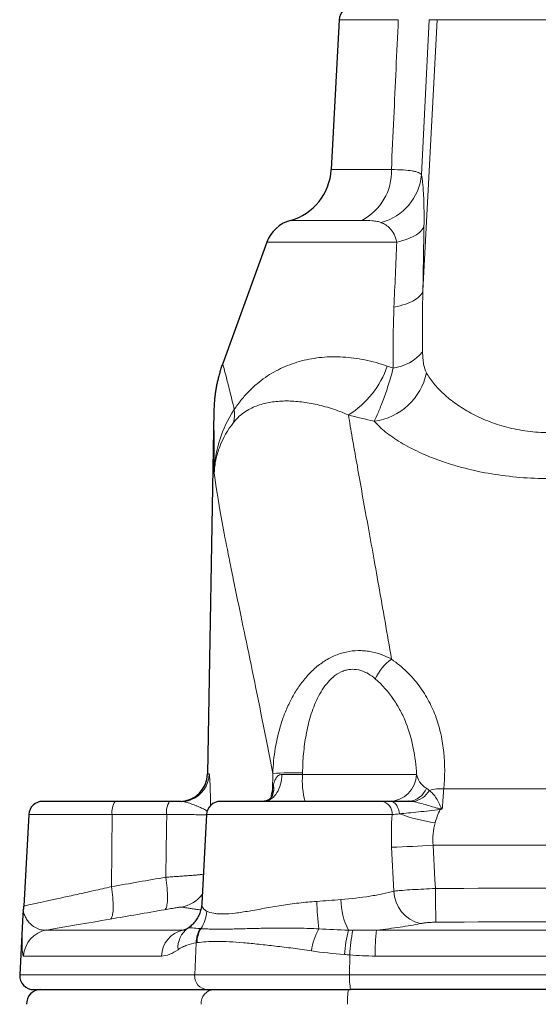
# Model space of a CAD drawing. Header units: millimetres. Extents: x -342 to 561, y -507 to 471.
# Tile 13 of 15: x 376 to 451, y 217 to 358. Entities that reach past the tile are written whole.
import ezdxf

# ---------------------------------------------------------------- set-up
doc = ezdxf.new("R2010")
doc.units = ezdxf.units.MM

msp = doc.modelspace()

# ---------------------------------------------------------------- linework, layer by layer
at = {"color": 7, "linetype": 'Continuous', "lineweight": 25}
for p, q in [((422.04, 357.89), (420.92, 336.39)), ((411.69, 325.99), (405.35, 308.57)), ((404.09, 301.76), (403.18, 249.71)), ((389.91, 245.78), (379.52, 245.78)), ((397.74, 245.78), (389.91, 245.78)), ((428.14, 245.78), (405.02, 245.78)), ((412.49, 246.64), (412.49, 246.64)), ((432.08, 245.78), (432.05, 245.78)), ((432.08, 245.79), (432.07, 245.79)), ((377.52, 243.89), (376.83, 230.77)), ((403.02, 243.89), (402.35, 231.13)), ((376.69, 229.55), (376.23, 220.89)), ((400.39, 227.61), (400.36, 227.59)), ((400.38, 227.6), (400.36, 227.59)), ((400.36, 227.59), (400.36, 227.59)), ((378.23, 218.78), (403.16, 218.78)), ((403.16, 218.78), (423.7, 218.78)), ((480.58, 218.78), (423.7, 218.78))]:
    msp.add_line(p, q, dxfattribs=at)
at = {"color": 8, "linetype": 'Continuous', "lineweight": 18}
for p, q in [((422.04, 357.89), (430.54, 357.89)), ((433.86, 335.62), (434.99, 357.89)), ((434.07, 318.98), (436.1, 357.89)), ((434.99, 357.89), (436.1, 357.89)), ((468.18, 357.89), (436.1, 357.89)), ((429.55, 336.39), (420.92, 336.39)), ((415.06, 329.1), (425.31, 329.1)), ((411.69, 325.99), (430.32, 325.99)), ((403.4, 249.71), (403.18, 249.71)), ((412.54, 249.79), (412.51, 247.46)), ((416.81, 249.64), (416.81, 249.86)), ((433.16, 249.64), (416.81, 249.64)), ((437.06, 247.58), (467.22, 247.58)), ((377.52, 243.89), (389.5, 243.89)), ((389.5, 243.89), (389.38, 233.55)), ((389.5, 243.89), (397.32, 243.89)), ((403.02, 243.89), (429.66, 243.89)), ((429.58, 239.2), (429.89, 232.91)), ((468.75, 239.48), (435.53, 239.48)), ((399.66, 227.33), (380.09, 227.33)), ((427.44, 227.33), (476.85, 227.33)), ((401.33, 220.89), (401.55, 225.51)), ((376.8, 223.6), (396.58, 223.6)), ((423.56, 220.89), (423.57, 223.76)), ((477.05, 223.6), (427.23, 223.6)), ((401.33, 220.89), (376.23, 220.89)), ((423.56, 220.89), (401.33, 220.89)), ((423.56, 220.89), (480.73, 220.89))]:
    msp.add_line(p, q, dxfattribs=at)
at = {"color": 8, "linetype": 'Continuous', "lineweight": 18, "flags": 128}
for points in [[(430.32, 325.99), (430.74, 326.09), (431.15, 326.2), (431.53, 326.32), (431.9, 326.45), (432.24, 326.58), (432.56, 326.73), (432.86, 326.88), (433.13, 327.04), (433.37, 327.21), (433.59, 327.38), (433.78, 327.56), (433.93, 327.74), (434.06, 327.93), (434.16, 328.12), (434.22, 328.31)], [(429.92, 316.67), (430.37, 316.76), (430.8, 316.87), (431.21, 316.98), (431.6, 317.11), (431.97, 317.24), (432.31, 317.39), (432.62, 317.54), (432.91, 317.7), (433.17, 317.87), (433.4, 318.04), (433.6, 318.22), (433.77, 318.41), (433.9, 318.6), (434, 318.79), (434.07, 318.98)], [(413.85, 249.64), (413.83, 249.28), (413.79, 248.93), (413.73, 248.58), (413.64, 248.24), (413.54, 247.91), (413.42, 247.6), (413.29, 247.31), (413.13, 247.03), (412.96, 246.78), (412.78, 246.56), (412.58, 246.36), (412.37, 246.18), (412.16, 246.04), (411.93, 245.93), (411.7, 245.85), (411.47, 245.8), (411.23, 245.78)], [(430.69, 243.99), (430.66, 244.25), (430.61, 244.51), (430.54, 244.75), (430.44, 244.97), (430.33, 245.18), (430.21, 245.35), (430.06, 245.5), (429.91, 245.62), (429.75, 245.71), (429.58, 245.76), (429.41, 245.78)], [(435.87, 233.28), (435.8, 234.54), (435.53, 239.48)], [(397.19, 234.91), (397.24, 234.5), (397.3, 234.11), (397.34, 233.72), (397.38, 233.34), (397.4, 232.97), (397.42, 232.62), (397.43, 232.28), (397.44, 231.97), (397.43, 231.67), (397.42, 231.4), (397.39, 231.15), (397.36, 230.93), (397.32, 230.74), (397.27, 230.58), (397.22, 230.45), (397.16, 230.35), (397.09, 230.28), (397.01, 230.24)], [(389.38, 233.55), (389.44, 233.15), (389.5, 232.76), (389.54, 232.37), (389.58, 231.99), (389.6, 231.62), (389.62, 231.27), (389.63, 230.93), (389.64, 230.61), (389.63, 230.32), (389.62, 230.05), (389.59, 229.8), (389.56, 229.58), (389.52, 229.39), (389.47, 229.23), (389.42, 229.09), (389.36, 228.99), (389.29, 228.93), (389.21, 228.89)], [(435.87, 233.28), (435.87, 232.88), (435.88, 232.48), (435.88, 232.08), (435.88, 231.69), (435.89, 231.32), (435.89, 230.95), (435.89, 230.61), (435.89, 230.28), (435.9, 229.97), (435.9, 229.68), (435.9, 229.42), (435.9, 229.19), (435.9, 228.98), (435.9, 228.8), (435.91, 228.65), (435.91, 228.53), (435.91, 228.45)]]:
    msp.add_lwpolyline(points, dxfattribs=at)
at = {"color": 7, "linetype": 'Continuous', "lineweight": 25}
for centre, radius, start, end in [((424.04, 357.78), 2, 90, 177), ((412.93, 336.81), 8, 285.4551, 357), ((416.39, 324.28), 5, 105.4551, 160), ((399.18, 249.78), 4, 270, 359), ((379.52, 243.78), 2, 90, 177), ((399.4, 249.78), 4, 270.0002, 289.5364), ((405.02, 243.78), 2, 90, 177), ((371.84, 231.03), 5, 349.1998, 357.0009), ((380.68, 229.34), 4, 169.198, 177), ((378.23, 220.78), 2, 177, 270), ((379.21, 216.78), 2, 90, 183)]:
    msp.add_arc(centre, radius, start, end, dxfattribs=at)
at = {"color": 8, "linetype": 'Continuous', "lineweight": 18}
for centre, radius, start, end in [((421.67, 336.09), 7.88, 297.4858, 2.1855), ((426.03, 336.41), 7.88, 285.0933, 354.2235), ((428.89, 314.58), 6.72, 277.8556, 319.7706), ((416.3, 312.55), 13.38, 301.9894, 341.101), ((425.93, 309.05), 8.83, 277.549, 348.2748), ((402.43, 301.28), 4.63, 345.6097, 8.427), ((433.6, 260.47), 6.98, 125.2532, 155.6198), ((399.4, 249.78), 4, 289.544, 359.0079), ((415.41, 205.02), 44.86, 88.2032, 93.667), ((427.7, 248.69), 10.93, 174.9816, 195.4145), ((429.18, 249.76), 3.98, 270.2064, 358.2342), ((410.19, 247.59), 2.49, 337.5744, 11.9908), ((410.17, 247.13), 2.36, 348.1655, 8.1809), ((431.85, 248.68), 2.9, 274.4108, 339.7012), ((432.09, 249.09), 3.39, 279.1206, 328.917), ((436.68, 242), 5.6, 86.1174, 107.5256), ((392.05, 244.32), 2.59, 145.6584, 189.6259), ((399.88, 244.32), 2.59, 145.6584, 189.6259), ((427.88, 244.02), 1.78, 355.7711, 81.7314), ((439.51, 268.33), 25.88, 250.078, 261.8078), ((417.09, 569.07), 330.1, 272.1688, 273.2025), ((398.52, 235.54), 5, 280.0102, 321.295), ((432.08, 231.81), 9.78, 180.65, 207.3386), ((434.99, 233.18), 5.11, 183.0357, 255.0299), ((482.82, 234.38), 64.05, 182.6308, 186.1711), ((397.83, 230.45), 5.27, 326.234, 355.3003), ((402.39, 224.79), 3.46, 125.9177, 184.5983), ((405.7, 225.43), 4.15, 149.6892, 178.9171), ((405.82, 225.47), 4.15, 150.3677, 179.2174), ((427.46, 222.96), 9.48, 151.3676, 171.5929), ((380.79, 223.4), 4, 100.0482, 177.0321), ((400.5, 223.5), 3.92, 102.4308, 178.5126), ((441.29, 222.54), 18.52, 165.0649, 176.0679), ((448.08, 222.38), 24.55, 168.4397, 176.789), ((450.05, 224.22), 22.83, 172.1551, 181.5403), ((403.25, 220.71), 1.93, 174.8728, 267.1523), ((431.36, 220.36), 7.82, 176.1278, 191.6251), ((404.18, 216.85), 1.93, 92.8462, 185.1263), ((430.99, 217.21), 7.74, 168.2477, 183.9135)]:
    msp.add_arc(centre, radius, start, end, dxfattribs=at)
for centre, major_axis, ratio, start_param, end_param in [((453.19, 239.25), (17.6, -2.25), 0.727319, 2.891566, 3.046948), ((872.76, -625.95), (109.98, 10069.85), 0.04833, 1.484836, 1.485731)]:
    msp.add_ellipse(centre, major_axis=major_axis, ratio=ratio, start_param=start_param, end_param=end_param, dxfattribs=at)
for points, knots in [([(430.54, 357.89), (430.32, 353.19), (430.11, 348.5), (429.89, 343.8), (429.78, 341.33), (429.66, 338.86), (429.55, 336.39)], [0.00189807, 0.00189807, 0.00189807, 0.00189807, 0.016, 0.016, 0.016, 0.0234226, 0.0234226, 0.0234226, 0.0234226]), ([(433.86, 335.62), (433.79, 335.76), (433.65, 335.88), (433.32, 336.02), (433.19, 336.06), (432.9, 336.14), (432.73, 336.17), (432.18, 336.26), (431.74, 336.3), (430.74, 336.37), (430.17, 336.38), (429.55, 336.39)], [0, 0, 0, 0, 0.25, 0.25, 0.375, 0.375, 0.5, 0.5, 0.75, 0.75, 1, 1, 1, 1]), ([(434.22, 328.31), (434.23, 328.76), (434.23, 329.19), (434.23, 330.02), (434.23, 330.43), (434.21, 331.57), (434.19, 332.25), (434.14, 333.18), (434.12, 333.46), (434.08, 334), (434.06, 334.24), (433.98, 334.92), (433.93, 335.3), (433.86, 335.62)], [0, 0, 0, 0, 0.125, 0.125, 0.25, 0.25, 0.5, 0.5, 0.625, 0.625, 0.75, 0.75, 1, 1, 1, 1]), ([(425.31, 329.1), (425.84, 329.1), (426.35, 329.09), (427.06, 329.03), (427.29, 329), (427.71, 328.92), (427.91, 328.87), (428.08, 328.8)], [0, 0, 0, 0, 0.5, 0.5, 0.75, 0.75, 1, 1, 1, 1]), ([(428.08, 328.8), (428.3, 328.71), (428.53, 328.59), (428.96, 328.3), (429.17, 328.13), (429.57, 327.7), (429.76, 327.44), (430.01, 326.97), (430.08, 326.8), (430.22, 326.42), (430.27, 326.22), (430.32, 325.99)], [0, 0, 0, 0, 0.25, 0.25, 0.5, 0.5, 0.75, 0.75, 0.875, 0.875, 1, 1, 1, 1]), ([(428.96, 308.21), (428.42, 308.4), (427.88, 308.57), (426.81, 308.86), (426.27, 308.99), (424.68, 309.31), (423.63, 309.45), (421.58, 309.56), (420.57, 309.55), (419.08, 309.41), (418.59, 309.34), (417.62, 309.17), (417.14, 309.07), (415.74, 308.7), (414.84, 308.39), (413.11, 307.6), (412.28, 307.14), (411.06, 306.31), (410.67, 306.01), (409.88, 305.35), (409.51, 305), (408.76, 304.25), (408.4, 303.84), (407.7, 302.96), (407.35, 302.49), (407.01, 301.96)], [0, 0, 0, 0, 0.0625, 0.0625, 0.125, 0.125, 0.25, 0.25, 0.375, 0.375, 0.4375, 0.4375, 0.5, 0.5, 0.625, 0.625, 0.75, 0.75, 0.8125, 0.8125, 0.875, 0.875, 0.9375, 0.9375, 1, 1, 1, 1]), ([(434.58, 307.25), (434.39, 307.58), (434.26, 308), (434.13, 308.76), (434.09, 309.04), (434.05, 309.61), (434.03, 309.92), (434.02, 310.24)], [0, 0, 0, 0, 0.5, 0.5, 0.75, 0.75, 1, 1, 1, 1]), ([(407.01, 301.96), (406.9, 302.46), (406.78, 302.93), (406.57, 303.84), (406.46, 304.27), (406.26, 305.07), (406.17, 305.45), (405.99, 306.15), (405.91, 306.48), (405.68, 307.35), (405.56, 307.8), (405.44, 308.26), (405.41, 308.38), (405.36, 308.54), (405.35, 308.57), (405.35, 308.57)], [0, 0, 0, 0, 0.125, 0.125, 0.25, 0.25, 0.375, 0.375, 0.5, 0.5, 0.75, 0.75, 0.875, 0.875, 1, 1, 1, 1]), ([(429.81, 307.92), (429.7, 307.49), (429.59, 307.07), (429.35, 306.24), (429.23, 305.85), (428.98, 305.08), (428.86, 304.71), (428.61, 304), (428.49, 303.65), (428.12, 302.67), (427.89, 302.09), (427.46, 301.08), (427.26, 300.65), (427.09, 300.3)], [0, 0, 0, 0, 0.125, 0.125, 0.25, 0.25, 0.375, 0.375, 0.5, 0.5, 0.75, 0.75, 1, 1, 1, 1]), ([(434.58, 307.25), (434.72, 306.99), (434.88, 306.74), (435.24, 306.22), (435.43, 305.97), (436.06, 305.2), (436.53, 304.7), (437.59, 303.72), (438.17, 303.24), (439.48, 302.32), (440.18, 301.88), (441.69, 301.06), (442.5, 300.68), (443.81, 300.16), (444.25, 300), (445.16, 299.7), (445.63, 299.57), (447.05, 299.2), (448.03, 299), (450.08, 298.74), (451.13, 298.67), (452.7, 298.68), (453.22, 298.69), (454.26, 298.76), (454.78, 298.81), (456.32, 299.02), (457.3, 299.21), (459.18, 299.71), (460.09, 300.01), (461.39, 300.52), (461.81, 300.71), (462.62, 301.09), (463.01, 301.29), (464.14, 301.9), (464.83, 302.34), (466.12, 303.25), (466.71, 303.74), (467.77, 304.72), (468.24, 305.22), (469.06, 306.23), (469.41, 306.74), (469.71, 307.25)], [0, 0, 0, 0, 0.03125, 0.03125, 0.0625, 0.0625, 0.125, 0.125, 0.1875, 0.1875, 0.25, 0.25, 0.3125, 0.3125, 0.34375, 0.34375, 0.375, 0.375, 0.4375, 0.4375, 0.5, 0.5, 0.53125, 0.53125, 0.5625, 0.5625, 0.625, 0.625, 0.6875, 0.6875, 0.71875, 0.71875, 0.75, 0.75, 0.8125, 0.8125, 0.875, 0.875, 0.9375, 0.9375, 1, 1, 1, 1]), ([(406.91, 300.13), (407.06, 300.32), (407.21, 300.49), (407.5, 300.79), (407.64, 300.93), (408.07, 301.31), (408.35, 301.52), (408.93, 301.89), (409.22, 302.05), (409.81, 302.34), (410.11, 302.46), (411.01, 302.77), (411.63, 302.92), (412.91, 303.13), (413.57, 303.19), (414.6, 303.21), (414.95, 303.2), (415.66, 303.17), (416.02, 303.14), (417.11, 303.03), (417.85, 302.91), (419.38, 302.58), (420.16, 302.37), (421.76, 301.86), (422.57, 301.55), (423.39, 301.2)], [0, 0, 0, 0, 0.03125, 0.03125, 0.0625, 0.0625, 0.125, 0.125, 0.1875, 0.1875, 0.25, 0.25, 0.375, 0.375, 0.5, 0.5, 0.5625, 0.5625, 0.625, 0.625, 0.75, 0.75, 0.875, 0.875, 1, 1, 1, 1]), ([(404.09, 301.76), (404.09, 301.76), (404.09, 301.68), (404.09, 301.47), (404.09, 301.39), (404.09, 301.18), (404.09, 301.06), (404.09, 300.67), (404.1, 300.36), (404.1, 299.66), (404.1, 299.27), (404.11, 298.01), (404.11, 297.07), (404.12, 295.56), (404.12, 295.05), (404.13, 293.99), (404.13, 293.45), (404.14, 292.91)], [0, 0, 0, 0, 0.125, 0.125, 0.1875, 0.1875, 0.25, 0.25, 0.375, 0.375, 0.5, 0.5, 0.75, 0.75, 0.875, 0.875, 1, 1, 1, 1]), ([(407.01, 301.96), (406.1, 300.61), (405.41, 299.17), (404.82, 297.27), (404.71, 296.88), (404.52, 296.1), (404.44, 295.71), (404.31, 294.92), (404.26, 294.52), (404.2, 293.92), (404.18, 293.72), (404.15, 293.31), (404.14, 293.11), (404.14, 292.91)], [0, 0, 0, 0, 0.5, 0.5, 0.625, 0.625, 0.75, 0.75, 0.875, 0.875, 0.9375, 0.9375, 1, 1, 1, 1]), ([(429.57, 266.17), (428.94, 269.88), (428.32, 273.39), (427.15, 280.02), (426.58, 283.14), (425.52, 288.99), (425.03, 291.73), (424.36, 295.53), (424.14, 296.74), (423.74, 299.06), (423.56, 300.16), (423.39, 301.2)], [0, 0, 0, 0, 0.25, 0.25, 0.5, 0.5, 0.75, 0.75, 0.875, 0.875, 1, 1, 1, 1]), ([(406.91, 300.13), (406.04, 299.02), (405.38, 297.85), (404.81, 296.33), (404.7, 296.02), (404.52, 295.41), (404.44, 295.09), (404.31, 294.47), (404.26, 294.16), (404.2, 293.69), (404.18, 293.53), (404.16, 293.22), (404.14, 293.06), (404.14, 292.91)], [0, 0, 0, 0, 0.5, 0.5, 0.625, 0.625, 0.75, 0.75, 0.875, 0.875, 0.9375, 0.9375, 1, 1, 1, 1]), ([(477.19, 300.3), (476.74, 299.78), (476.2, 299.27), (474.95, 298.26), (474.24, 297.77), (473.03, 297.04), (472.61, 296.8), (471.72, 296.33), (471.26, 296.1), (469.83, 295.43), (468.8, 295.02), (467.16, 294.43), (466.6, 294.25), (465.44, 293.89), (464.83, 293.72), (463, 293.25), (461.73, 292.98), (459.12, 292.54), (457.78, 292.37), (455.7, 292.19), (455, 292.15), (453.6, 292.09), (452.9, 292.07), (450.78, 292.07), (449.38, 292.13), (446.6, 292.36), (445.25, 292.53), (442.63, 292.96), (441.36, 293.23), (439.51, 293.71), (438.91, 293.87), (437.75, 294.23), (437.18, 294.41), (435.53, 294.99), (434.5, 295.41), (433.05, 296.09), (432.58, 296.32), (431.7, 296.78), (431.28, 297.02), (430.08, 297.75), (429.36, 298.24), (428.41, 299.01), (428.11, 299.26), (427.57, 299.78), (427.32, 300.04), (427.09, 300.3)], [0, 0, 0, 0, 0.0625, 0.0625, 0.125, 0.125, 0.15625, 0.15625, 0.1875, 0.1875, 0.25, 0.25, 0.28125, 0.28125, 0.3125, 0.3125, 0.375, 0.375, 0.4375, 0.4375, 0.46875, 0.46875, 0.5, 0.5, 0.5625, 0.5625, 0.625, 0.625, 0.6875, 0.6875, 0.71875, 0.71875, 0.75, 0.75, 0.8125, 0.8125, 0.84375, 0.84375, 0.875, 0.875, 0.9375, 0.9375, 0.96875, 0.96875, 1, 1, 1, 1]), ([(404.14, 292.91), (404.32, 291.2), (404.68, 289), (405.42, 284.96), (405.7, 283.49), (406.18, 281.09), (406.34, 280.26), (406.69, 278.55), (406.87, 277.66), (407.81, 273.11), (408.67, 269.04), (410.51, 260.06), (411.51, 255.15), (412.54, 249.79)], [0, 0, 0, 0, 0.25, 0.25, 0.375, 0.375, 0.4375, 0.4375, 0.5, 0.5, 0.75, 0.75, 1, 1, 1, 1]), ([(429.57, 266.17), (428.61, 266.69), (427.59, 267.07), (426.2, 267.32), (425.91, 267.36), (425.34, 267.4), (425.06, 267.41), (424.2, 267.4), (423.61, 267.33), (422.47, 267.07), (421.91, 266.89), (420.81, 266.41), (420.28, 266.12), (419.53, 265.62), (419.29, 265.44), (418.81, 265.06), (418.58, 264.87), (417.91, 264.25), (417.5, 263.81), (416.73, 262.88), (416.37, 262.39), (415.7, 261.36), (415.4, 260.84), (414.84, 259.76), (414.58, 259.21), (414.12, 258.08), (413.92, 257.5), (413.37, 255.77), (413.09, 254.59), (412.7, 252.21), (412.58, 251.01), (412.54, 249.79)], [0, 0, 0, 0, 0.125, 0.125, 0.15625, 0.15625, 0.1875, 0.1875, 0.25, 0.25, 0.3125, 0.3125, 0.375, 0.375, 0.40625, 0.40625, 0.4375, 0.4375, 0.5, 0.5, 0.5625, 0.5625, 0.625, 0.625, 0.6875, 0.6875, 0.75, 0.75, 0.875, 0.875, 1, 1, 1, 1]), ([(437.06, 247.58), (437.23, 249.35), (437.24, 251.1), (436.98, 253.66), (436.85, 254.51), (436.48, 256.17), (436.25, 256.98), (435.68, 258.58), (435.34, 259.36), (434.74, 260.5), (434.52, 260.87), (434.05, 261.62), (433.81, 261.98), (433.01, 263.05), (432.42, 263.72), (431.11, 265.01), (430.38, 265.61), (429.57, 266.17)], [0, 0, 0, 0, 0.25, 0.25, 0.375, 0.375, 0.5, 0.5, 0.625, 0.625, 0.6875, 0.6875, 0.75, 0.75, 0.875, 0.875, 1, 1, 1, 1]), ([(416.81, 249.86), (416.82, 250.78), (416.86, 251.7), (417.03, 253.52), (417.15, 254.43), (417.48, 256.23), (417.69, 257.13), (418.23, 258.88), (418.55, 259.74), (419.16, 260.99), (419.39, 261.39), (419.88, 262.16), (420.15, 262.53), (420.76, 263.22), (421.09, 263.54), (421.81, 264.09), (422.22, 264.32), (422.84, 264.55), (423.05, 264.61), (423.48, 264.7), (423.7, 264.72), (424.34, 264.73), (424.76, 264.67), (425.56, 264.43), (425.92, 264.26), (426.61, 263.85), (426.94, 263.61), (427.24, 263.35)], [0, 0, 0, 0, 0.125, 0.125, 0.25, 0.25, 0.375, 0.375, 0.5, 0.5, 0.5625, 0.5625, 0.625, 0.625, 0.6875, 0.6875, 0.75, 0.75, 0.78125, 0.78125, 0.8125, 0.8125, 0.875, 0.875, 0.9375, 0.9375, 1, 1, 1, 1]), ([(427.24, 263.35), (428.29, 262.46), (429.14, 261.47), (430.22, 259.88), (430.55, 259.33), (431.14, 258.2), (431.41, 257.62), (432.1, 255.87), (432.44, 254.66), (432.94, 252.19), (433.09, 250.92), (433.16, 249.64)], [0, 0, 0, 0, 0.25, 0.25, 0.375, 0.375, 0.5, 0.5, 0.75, 0.75, 1, 1, 1, 1]), ([(403.62, 245.2), (403.61, 245.34), (403.6, 245.78), (403.59, 246.47), (403.57, 247.2), (403.55, 247.81), (403.53, 248.3), (403.51, 248.74), (403.49, 249.1), (403.47, 249.37), (403.45, 249.56), (403.42, 249.69), (403.41, 249.7), (403.4, 249.71)], [0, 0, 0, 0, 0.059828, 0.183482, 0.307085, 0.398686, 0.490566, 0.582324, 0.673758, 0.755173, 0.836972, 0.918692, 1, 1, 1, 1]), ([(413.85, 249.64), (413.76, 249.65), (413.67, 249.63), (413.51, 249.59), (413.44, 249.55), (413.3, 249.46), (413.23, 249.4), (413.12, 249.28), (413.07, 249.21), (412.92, 249), (412.85, 248.83), (412.72, 248.48), (412.67, 248.3), (412.62, 248.1)], [0, 0, 0, 0, 0.125, 0.125, 0.25, 0.25, 0.375, 0.375, 0.5, 0.5, 0.75, 0.75, 1, 1, 1, 1]), ([(416.81, 249.64), (416.54, 249.64), (416.27, 249.64), (415.74, 249.63), (415.48, 249.63), (414.98, 249.63), (414.73, 249.63), (414.27, 249.64), (414.05, 249.64), (413.85, 249.64)], [0, 0, 0, 0, 0.25, 0.25, 0.5, 0.5, 0.75, 0.75, 1, 1, 1, 1]), ([(434.58, 247.67), (434.34, 247.81), (434.15, 247.96), (433.84, 248.27), (433.71, 248.44), (433.39, 248.94), (433.26, 249.29), (433.16, 249.64)], [0, 0, 0, 0, 0.25, 0.25, 0.5, 0.5, 1, 1, 1, 1]), ([(412.51, 247.46), (412.45, 247.19), (412.36, 246.82), (412.28, 246.41), (412.26, 246.3)], [0, 0, 0, 0, 0.724749, 1, 1, 1, 1]), ([(436.86, 244.88), (436.85, 244.86), (436.84, 244.85), (436.81, 244.82), (436.8, 244.8), (436.78, 244.78), (436.77, 244.78), (436.74, 244.78), (436.74, 244.78), (436.71, 244.8), (436.7, 244.82), (436.65, 244.91), (436.62, 244.98), (436.52, 245.19), (436.46, 245.33), (436.27, 245.73), (436.13, 245.98), (435.84, 246.46), (435.68, 246.67), (435.35, 247.05), (435.17, 247.21), (434.99, 247.34)], [0, 0, 0, 0, 0.015625, 0.015625, 0.03125, 0.03125, 0.039063, 0.039063, 0.046875, 0.046875, 0.0625, 0.0625, 0.125, 0.125, 0.25, 0.25, 0.5, 0.5, 0.75, 0.75, 1, 1, 1, 1]), ([(436.86, 244.88), (436.89, 245.37), (436.93, 245.84), (437, 246.74), (437.03, 247.17), (437.06, 247.58)], [0, 0, 0, 0, 0.5, 0.5, 1, 1, 1, 1]), ([(399.4, 245.78), (399.48, 245.78), (399.64, 245.77), (399.97, 245.71), (400.51, 245.55), (401.11, 245.33), (401.64, 245.12), (402.01, 244.97), (402.33, 244.83), (402.62, 244.69), (402.87, 244.55), (403.04, 244.46), (403.11, 244.41), (403.12, 244.4)], [0, 0, 0, 0, 0.061382, 0.122793, 0.247112, 0.443323, 0.541594, 0.639852, 0.726365, 0.81287, 0.900243, 0.987611, 1, 1, 1, 1]), ([(432.63, 245.74), (432.96, 245.69), (433.31, 245.62), (433.99, 245.44), (434.33, 245.35), (435.01, 245.15), (435.35, 245.04), (435.86, 244.89), (436.02, 244.84), (436.28, 244.77), (436.37, 244.75), (436.54, 244.7), (436.63, 244.69), (436.71, 244.68)], [0, 0, 0, 0, 0.25, 0.25, 0.5, 0.5, 0.75, 0.75, 0.875, 0.875, 0.9375, 0.9375, 1, 1, 1, 1]), ([(430.69, 243.99), (431.1, 244.03), (431.53, 244.08), (432.46, 244.17), (432.93, 244.22), (433.92, 244.32), (434.43, 244.38), (435.48, 244.49), (436.01, 244.55), (436.54, 244.6)], [0, 0, 0, 0, 0.25, 0.25, 0.5, 0.5, 0.75, 0.75, 1, 1, 1, 1]), ([(397.32, 243.89), (397.58, 243.89), (398.06, 243.89), (398.73, 243.89), (399.34, 243.89), (399.93, 243.88), (400.49, 243.88), (401.01, 243.88), (401.49, 243.87), (401.93, 243.87), (402.33, 243.86), (402.68, 243.86), (402.9, 243.85), (403, 243.85), (403.02, 243.85)], [0, 0, 0, 0, 0.105444, 0.191875, 0.278306, 0.367258, 0.456209, 0.54277, 0.629331, 0.718417, 0.807502, 0.894188, 0.980875, 1, 1, 1, 1]), ([(435.53, 239.48), (435.48, 240.03), (435.49, 240.58), (435.59, 241.65), (435.69, 242.19), (435.82, 242.71)], [0, 0, 0, 0, 0.5, 0.5, 1, 1, 1, 1]), ([(402.57, 235.32), (402.43, 235.3), (402.14, 235.27), (401.6, 235.22), (400.99, 235.17), (400.32, 235.12), (399.59, 235.07), (398.82, 235.01), (398.02, 234.96), (397.46, 234.92), (397.19, 234.91)], [0, 0, 0, 0, 0.123002, 0.24973, 0.376162, 0.502981, 0.629415, 0.752824, 0.87659, 1, 1, 1, 1]), ([(389.38, 233.55), (388.51, 233.35), (387.67, 233.16), (386.03, 232.79), (385.23, 232.61), (384.08, 232.36), (383.7, 232.27), (382.98, 232.11), (382.63, 232.04), (381.62, 231.81), (381, 231.67), (379.85, 231.42), (379.34, 231.31), (378.45, 231.12), (378.07, 231.04), (377.45, 230.9), (377.22, 230.85), (376.91, 230.79), (376.83, 230.77), (376.83, 230.77)], [0, 0, 0, 0, 0.125, 0.125, 0.25, 0.25, 0.3125, 0.3125, 0.375, 0.375, 0.5, 0.5, 0.625, 0.625, 0.75, 0.75, 0.875, 0.875, 1, 1, 1, 1]), ([(435.87, 233.28), (435.3, 233.26), (434.74, 233.24), (433.65, 233.18), (433.1, 233.15), (432.08, 233.09), (431.6, 233.06), (430.91, 233), (430.7, 232.99), (430.28, 232.95), (430.08, 232.93), (429.89, 232.91)], [0, 0, 0, 0, 0.25, 0.25, 0.5, 0.5, 0.75, 0.75, 0.875, 0.875, 1, 1, 1, 1]), ([(429.89, 232.91), (429.4, 232.77), (428.86, 232.64), (428, 232.46), (427.7, 232.4), (427.09, 232.29), (426.77, 232.24), (425.17, 231.98), (423.79, 231.82), (422.3, 231.7)], [0, 0, 0, 0, 0.25, 0.25, 0.375, 0.375, 0.5, 0.5, 1, 1, 1, 1]), ([(397.01, 230.24), (397.33, 230.3), (397.64, 230.35), (398.21, 230.45), (398.46, 230.49), (398.89, 230.56), (399.06, 230.58), (399.3, 230.62), (399.37, 230.62), (399.39, 230.62)], [0, 0, 0, 0, 0.25, 0.25, 0.5, 0.5, 0.75, 0.75, 1, 1, 1, 1]), ([(399.39, 230.62), (399.51, 230.6), (399.75, 230.57), (400.23, 230.5), (400.8, 230.41), (401.45, 230.32), (401.96, 230.24), (402.2, 230.21)], [0, 0, 0, 0, 0.201633, 0.403294, 0.604965, 0.806627, 1, 1, 1, 1]), ([(403.08, 230.02), (403.02, 230.05), (402.91, 230.1), (402.72, 230.25), (402.54, 230.47), (402.4, 230.75), (402.35, 230.98), (402.35, 231.09), (402.36, 231.13)], [0, 0, 0, 0, 0.113267, 0.226545, 0.454994, 0.680912, 0.906825, 1, 1, 1, 1]), ([(418.84, 231.44), (417.97, 231.39), (417.11, 231.3), (415.42, 231.1), (414.58, 230.98), (412.93, 230.72), (412.13, 230.58), (410.59, 230.31), (409.85, 230.17), (408.78, 229.99), (408.43, 229.94), (407.77, 229.84), (407.45, 229.79), (406.52, 229.68), (405.95, 229.64), (405.17, 229.64), (404.93, 229.64), (404.47, 229.68), (404.26, 229.7), (403.67, 229.8), (403.34, 229.9), (403.08, 230.02)], [0, 0, 0, 0, 0.125, 0.125, 0.25, 0.25, 0.375, 0.375, 0.5, 0.5, 0.5625, 0.5625, 0.625, 0.625, 0.75, 0.75, 0.8125, 0.8125, 0.875, 0.875, 1, 1, 1, 1]), ([(376.69, 229.55), (376.69, 229.55), (376.68, 229.52), (376.68, 229.43), (376.68, 229.36), (376.67, 229.14), (376.66, 228.96), (376.64, 228.59), (376.64, 228.4), (376.62, 228.01), (376.62, 227.82), (376.6, 227.25), (376.59, 226.88), (376.58, 226.18), (376.57, 225.86), (376.58, 224.96), (376.59, 224.48), (376.65, 223.97), (376.67, 223.84), (376.73, 223.65), (376.76, 223.6), (376.8, 223.6)], [0, 0, 0, 0, 0.03125, 0.03125, 0.0625, 0.0625, 0.125, 0.125, 0.1875, 0.1875, 0.25, 0.25, 0.375, 0.375, 0.5, 0.5, 0.75, 0.75, 0.875, 0.875, 1, 1, 1, 1]), ([(380.09, 227.33), (379.87, 227.3), (379.65, 227.31), (379.21, 227.38), (379, 227.44), (378.4, 227.7), (378.04, 227.96), (377.57, 228.42), (377.43, 228.59), (377.19, 228.93), (377.09, 229.11), (376.92, 229.47), (376.85, 229.65), (376.79, 229.88), (376.78, 229.95), (376.76, 230.06), (376.75, 230.09), (376.75, 230.09)], [0, 0, 0, 0, 0.125, 0.125, 0.25, 0.25, 0.5, 0.5, 0.625, 0.625, 0.75, 0.75, 0.875, 0.875, 0.9375, 0.9375, 1, 1, 1, 1]), ([(380.09, 227.33), (380.75, 227.44), (381.43, 227.56), (382.52, 227.74), (382.89, 227.81), (383.64, 227.93), (384.01, 228), (385.93, 228.32), (387.53, 228.6), (389.21, 228.89)], [0, 0, 0, 0, 0.25, 0.25, 0.375, 0.375, 0.5, 0.5, 1, 1, 1, 1]), ([(400.24, 227.51), (400.21, 227.5), (399.99, 227.44), (399.81, 227.38), (399.66, 227.33)], [0, 0, 0, 0, 0.136076, 1, 1, 1, 1]), ([(399.95, 227.35), (399.9, 227.33), (399.79, 227.29), (399.71, 227.32), (399.66, 227.33)], [0, 0, 0, 0, 0.471582, 1, 1, 1, 1]), ([(402.11, 227.53), (401.68, 227.56), (401.31, 227.6), (400.86, 227.64), (400.73, 227.65), (400.51, 227.65), (400.42, 227.63), (400.36, 227.59)], [0, 0, 0, 0, 0.5, 0.5, 0.75, 0.75, 1, 1, 1, 1]), ([(419.14, 227.5), (418.2, 227.55), (417.28, 227.58), (415.47, 227.61), (414.58, 227.62), (413.28, 227.61), (412.84, 227.61), (412, 227.6), (411.58, 227.59), (410.36, 227.57), (409.59, 227.55), (408.48, 227.52), (408.12, 227.51), (407.41, 227.49), (407.07, 227.48), (406.08, 227.46), (405.47, 227.45), (404.36, 227.45), (403.85, 227.46), (403.17, 227.48), (402.96, 227.48), (402.56, 227.5), (402.38, 227.51), (402.21, 227.52)], [0, 0, 0, 0, 0.125, 0.125, 0.25, 0.25, 0.3125, 0.3125, 0.375, 0.375, 0.5, 0.5, 0.5625, 0.5625, 0.625, 0.625, 0.75, 0.75, 0.875, 0.875, 0.9375, 0.9375, 1, 1, 1, 1]), ([(427.44, 227.33), (428.02, 227.39), (428.6, 227.46), (429.72, 227.59), (430.27, 227.67), (431.84, 227.9), (432.8, 228.06), (433.67, 228.25)], [0, 0, 0, 0, 0.25, 0.25, 0.5, 0.5, 1, 1, 1, 1]), ([(433.67, 228.25), (433.81, 228.28), (433.97, 228.3), (434.31, 228.35), (434.49, 228.37), (434.87, 228.41), (435.07, 228.42), (435.48, 228.44), (435.69, 228.44), (435.91, 228.45)], [0, 0, 0, 0, 0.25, 0.25, 0.5, 0.5, 0.75, 0.75, 1, 1, 1, 1]), ([(398.94, 224.51), (399.16, 224.66), (399.37, 224.78), (399.8, 224.99), (400.01, 225.08), (400.66, 225.32), (401.1, 225.44), (401.55, 225.51)], [0, 0, 0, 0, 0.25, 0.25, 0.5, 0.5, 1, 1, 1, 1]), ([(401.67, 225.52), (402.06, 225.58), (402.49, 225.63), (403.46, 225.69), (403.98, 225.7), (405.65, 225.7), (406.92, 225.63), (408.69, 225.48), (409.06, 225.44), (409.79, 225.37), (410.17, 225.33), (411.32, 225.21), (412.1, 225.12), (413.73, 224.93), (414.57, 224.83), (416.3, 224.6), (417.18, 224.48), (418.08, 224.34)], [0, 0, 0, 0, 0.125, 0.125, 0.25, 0.25, 0.5, 0.5, 0.5625, 0.5625, 0.625, 0.625, 0.75, 0.75, 0.875, 0.875, 1, 1, 1, 1])]:
    msp.add_open_spline(points, degree=3, knots=knots, dxfattribs=at)
for points in [[(434.07, 318.98), (434.12, 322.1), (434.17, 325.21), (434.22, 328.31)], [(430.32, 325.99), (430.18, 322.89), (430.05, 319.78), (429.92, 316.67)], [(434.02, 310.24), (433.97, 313.14), (433.99, 316.06), (434.07, 318.98)], [(429.92, 316.67), (429.8, 313.74), (429.76, 310.82), (429.81, 307.92)], [(429.81, 307.92), (429.52, 308.02), (429.24, 308.11), (428.96, 308.21)], [(423.39, 301.2), (424.59, 300.88), (425.83, 300.58), (427.09, 300.3)], [(412.62, 248.1), (412.58, 247.89), (412.54, 247.68), (412.51, 247.46)], [(434.99, 247.34), (434.86, 247.47), (434.72, 247.59), (434.58, 247.67)], [(432.05, 245.78), (432.24, 245.78), (432.43, 245.77), (432.63, 245.74)], [(429.66, 243.89), (429.54, 242.34), (429.51, 240.78), (429.58, 239.2)], [(429.66, 243.89), (429.97, 243.92), (430.32, 243.95), (430.69, 243.99)], [(397.19, 234.91), (394.59, 234.46), (391.99, 234), (389.38, 233.55)], [(435.87, 233.28), (446.72, 233.36), (457.56, 233.36), (468.41, 233.28)], [(422.3, 231.7), (421.17, 231.61), (420.01, 231.52), (418.84, 231.44)], [(389.21, 228.89), (391.81, 229.34), (394.41, 229.79), (397.01, 230.24)], [(402.21, 227.52), (402.18, 227.52), (402.15, 227.52), (402.11, 227.53)], [(423.39, 227.32), (421.97, 227.35), (420.55, 227.41), (419.14, 227.5)], [(468.37, 228.45), (457.55, 228.52), (446.73, 228.52), (435.91, 228.45)], [(424.03, 227.31), (423.82, 227.31), (423.6, 227.31), (423.39, 227.32)], [(427.44, 227.33), (426.3, 227.29), (425.17, 227.29), (424.03, 227.31)], [(401.55, 225.51), (401.59, 225.51), (401.63, 225.52), (401.67, 225.52)], [(396.58, 223.6), (397.35, 223.6), (398.14, 223.96), (398.94, 224.51)], [(418.08, 224.34), (419.62, 224.11), (421.2, 223.94), (422.81, 223.81)], [(422.81, 223.81), (423.06, 223.79), (423.32, 223.78), (423.57, 223.76)], [(423.57, 223.76), (424.79, 223.67), (426.01, 223.6), (427.23, 223.6)]]:
    msp.add_open_spline(points, degree=3, dxfattribs=at)
at = {"color": 7, "linetype": 'Continuous', "lineweight": 25}
for points, knots in [([(405.35, 308.57), (405.28, 308.38), (405.14, 307.99), (404.96, 307.39), (404.79, 306.79), (404.64, 306.19), (404.51, 305.61), (404.4, 305.03), (404.31, 304.48), (404.24, 303.95), (404.18, 303.44), (404.14, 302.97), (404.12, 302.54), (404.1, 302.16), (404.09, 301.89), (404.09, 301.76), (404.09, 301.72)], [0, 0, 0, 0, 0.0879348, 0.1790546, 0.2686214, 0.3564114, 0.4421498, 0.5254954, 0.6060202, 0.683182, 0.7562872, 0.8244441, 0.886508, 0.9410346, 0.9862938, 1, 1, 1, 1]), ([(412.49, 246.64), (412.49, 246.63), (412.48, 246.61), (412.45, 246.55), (412.39, 246.46), (412.31, 246.36), (412.21, 246.24), (412.07, 246.12), (411.91, 246), (411.74, 245.91), (411.57, 245.84), (411.43, 245.8), (411.32, 245.79), (411.26, 245.78), (411.24, 245.78), (411.23, 245.78)], [0, 0, 0, 0, 0.039381, 0.116151, 0.19521, 0.277514, 0.364112, 0.456134, 0.548232, 0.651137, 0.750654, 0.844781, 0.912658, 0.969135, 1, 1, 1, 1]), ([(432.05, 245.78), (431.57, 245.78), (431.11, 245.78), (430.23, 245.78), (429.81, 245.78), (429.41, 245.78)], [0, 0, 0, 0, 0.5, 0.5, 1, 1, 1, 1]), ([(436.71, 244.68), (436.66, 244.66), (436.61, 244.64), (436.56, 244.61), (436.55, 244.61), (436.55, 244.61), (436.54, 244.6)], [0.0001474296, 0.0001474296, 0.0001474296, 0.0001474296, 0.0003204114, 0.0003204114, 0.0003204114, 0.0003399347, 0.0003399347, 0.0003399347, 0.0003399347]), ([(436.71, 244.68), (436.76, 244.7), (436.79, 244.73), (436.83, 244.8), (436.84, 244.84), (436.86, 244.88)], [0, 0, 0, 0, 0.5, 0.5, 1, 1, 1, 1]), ([(402.35, 231.13), (402.34, 231.02), (402.33, 230.8), (402.27, 230.46), (402.18, 230.11), (402.07, 229.77), (401.93, 229.43), (401.76, 229.1), (401.56, 228.79), (401.34, 228.5), (401.11, 228.22), (400.85, 227.97), (400.61, 227.77), (400.45, 227.66), (400.39, 227.61)], [0, 0, 0, 0, 0.082449, 0.17145, 0.259953, 0.347964, 0.435458, 0.522399, 0.608753, 0.694496, 0.779617, 0.864116, 0.947998, 1, 1, 1, 1]), ([(400.35, 227.58), (400.33, 227.57), (400.28, 227.53), (400.19, 227.48), (400.09, 227.42), (400.01, 227.38), (399.97, 227.35), (399.95, 227.35), (399.95, 227.35), (399.95, 227.35)], [0, 0, 0, 0, 0.057203, 0.248818, 0.450386, 0.641652, 0.8243, 0.979756, 1, 1, 1, 1])]:
    msp.add_open_spline(points, degree=3, knots=knots, dxfattribs=at)
for points in [[(399.4, 245.78), (398.87, 245.78), (398.31, 245.78), (397.74, 245.78)], [(429.41, 245.78), (428.95, 245.78), (428.53, 245.78), (428.14, 245.78)]]:
    msp.add_open_spline(points, degree=3, dxfattribs=at)

doc.saveas('drawing.dxf')
